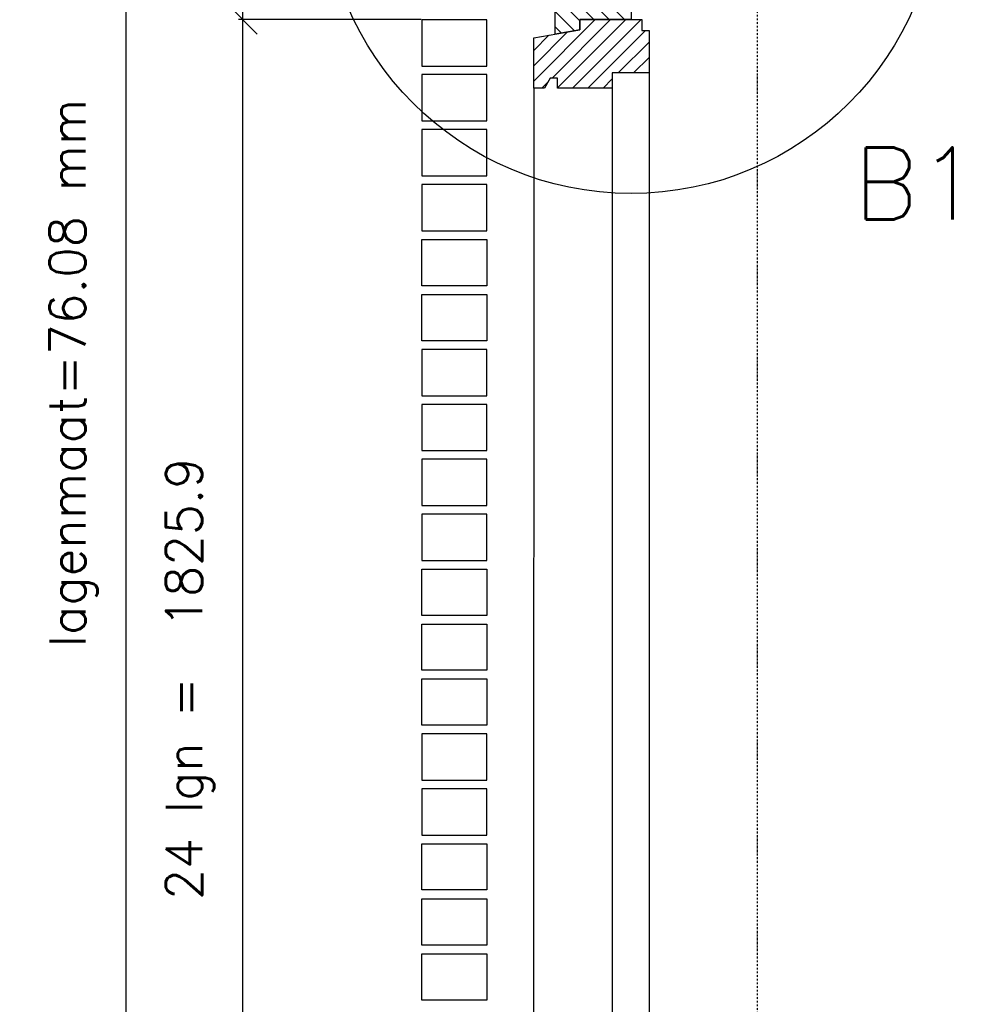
# Model space of a CAD drawing. Extents: x 149262 to 371235, y 141599 to 287858.
# Tile 36 of 60: x 151565 to 152878, y 187089 to 188454. Entities that reach past the tile are written whole.
import ezdxf

# ---------------------------------------------------------------- set-up
doc = ezdxf.new("R2010")
doc.units = 0
doc.header["$LTSCALE"] = 50
doc.header["$MEASUREMENT"] = 0
doc.header["$PDMODE"] = 3
doc.header["$PDSIZE"] = 0.1
doc.linetypes.add('DASHDOT', pattern=[1, 0.5, -0.25, 0, -0.25])
doc.linetypes.add('DD1', pattern=[2.66667, 1.66667, -0.5, 0, -0.5])
doc.layers.get('0').update_dxf_attribs({"linetype": 'CONTINUOUS'})
doc.layers.get('DEFPOINTS').update_dxf_attribs({"linetype": 'CONTINUOUS'})
for name, color, linetype in [('_DETAILNUMMERS', 4, 'CONTINUOUS'), ('_DETAILNUMMERSTEKST', 4, 'CONTINUOUS'), ('A--A35--_F--3-', 9, 'CONTINUOUS'), ('A--L21D1_BUITENWAND', 1, 'CONTINUOUS'), ('A--L31--', 2, 'CONTINUOUS'), ('A--L31--_F--3-', 7, 'CONTINUOUS'), ('A--L31A1_BUITENKOZIJN', 1, 'CONTINUOUS'), ('A--M$1A-_F123-', 1, 'CONTINUOUS'), ('STRAMIEN', 8, 'DD1'), ('X--LR---_CP', 7, 'CONTINUOUS')]:
    doc.layers.add(name, color=color, linetype=linetype)
doc.styles.add('HIEMSTRA', font='romans.shx')
doc.dimstyles.get("Standard").update_dxf_attribs({"dimscale": 50, "dimtxt": 2.5, "dimasz": 2, "dimexe": 0.3, "dimexo": 0.3, "dimgap": 2, "dimtad": 1, "dimdec": 0, "dimzin": 0, "dimdsep": 46, "dimtxsty": 'HIEMSTRA', "dimblk1": 'OBLIQUE', "dimblk2": 'OBLIQUE', "dimsah": 1, "dimcen": 0.09, "dimdle": 0.3, "dimclrd": 1, "dimclre": 1, "dimclrt": 2, "dimadec": 0, "dimazin": 0, "dimtfac": 1, "dimtdec": 4, "dimtix": 1, "dimtmove": 2, "dimatfit": 3, "dimldrblk": 'OBLIQUE', "dimfxl": 0, "dimtvp": 625, "dimtolj": 1, "dimtzin": 0, "dimarcsym": 0})

# ---------------------------------------------------------------- blocks, each defined once
blk = doc.blocks.new('_OBLIQUE')
at = {"color": 0, "linetype": 'ByBlock'}
blk.add_line((-0.5, -0.5), (0.5, 0.5), dxfattribs=at)
blk = doc.blocks.new('*D206')
at = {"layer": 'A--M$1A-_F123-', "color": 1, "lineweight": -2}
for p, q in [((152122, 188453.8), (151868.7, 188453.8)), ((151874.7, 186620.5), (151874.7, 188459.8)), ((152122, 186626.5), (151868.7, 186626.5))]:
    blk.add_line(p, q, dxfattribs=at)
at = {"layer": 'DEFPOINTS', "color": 0}
for p in [(151874.7, 188453.8), (152128, 188453.8), (152128, 186626.5)]:
    blk.add_point(p, dxfattribs=at)
at = {"layer": 'A--M$1A-_F123-', "color": 1, "lineweight": -2, "xscale": 40, "yscale": 40, "zscale": 40}
for p, rotation in [((151874.7, 188453.8), 90), ((151874.7, 186626.5), 270)]:
    blk.add_blockref('_OBLIQUE', p, dxfattribs=dict(at, rotation=rotation))
at = {"layer": 'A--M$1A-_F123-', "color": 2, "insert": (151801.4, 187540.1), "char_height": 50, "attachment_point": 5, "rotation": 90, "style": 'HIEMSTRA'}
blk.add_mtext('\\A1;24 lgn =  1825.9', dxfattribs=at)
blk = doc.blocks.new('*D207')
at = {"layer": 'A--M$1A-_F123-', "color": 1, "lineweight": -2}
for p, q in [((152122, 189986), (151868.7, 189986)), ((151874.7, 188447.8), (151874.7, 189992)), ((152122, 188453.8), (151868.7, 188453.8))]:
    blk.add_line(p, q, dxfattribs=at)
at = {"layer": 'DEFPOINTS', "color": 0}
for p in [(151874.7, 189986), (152128, 189986), (152128, 188453.8)]:
    blk.add_point(p, dxfattribs=at)
at = {"layer": 'A--M$1A-_F123-', "color": 1, "lineweight": -2, "xscale": 40, "yscale": 40, "zscale": 40}
for p, rotation in [((151874.7, 189986), 90), ((151874.7, 188453.8), 270)]:
    blk.add_blockref('_OBLIQUE', p, dxfattribs=dict(at, rotation=rotation))
at = {"layer": 'A--M$1A-_F123-', "color": 2, "insert": (151801.4, 189219.9), "char_height": 50, "attachment_point": 5, "rotation": 90, "style": 'HIEMSTRA'}
blk.add_mtext('\\A1;22 lgn = 1521.6', dxfattribs=at)
blk = doc.blocks.new('*D216')
at = {"layer": 'A--M$1A-_F123-', "color": 1, "linetype": 'Continuous', "lineweight": -2}
for p, q in [((151702.9, 189986), (151719.1, 189986)), ((151713.1, 185935.8), (151713.1, 189992)), ((151702.9, 185941.8), (151719.1, 185941.8))]:
    blk.add_line(p, q, dxfattribs=at)
at = {"layer": 'DEFPOINTS', "color": 0, "linetype": 'Continuous'}
for p in [(151696.9, 189986), (151713.1, 189986), (151696.9, 185941.8)]:
    blk.add_point(p, dxfattribs=at)
at = {"layer": 'A--M$1A-_F123-', "color": 1, "linetype": 'Continuous', "lineweight": -2, "xscale": 40, "yscale": 40, "zscale": 40}
for p, rotation in [((151713.1, 189986), 90), ((151713.1, 185941.8), 270)]:
    blk.add_blockref('_OBLIQUE', p, dxfattribs=dict(at, rotation=rotation))
at = {"layer": 'A--M$1A-_F123-', "color": 3, "linetype": 'Continuous', "insert": (151639.8, 187963.9), "char_height": 50, "attachment_point": 5, "rotation": 90, "style": 'HIEMSTRA'}
blk.add_mtext('\\A1;lagenmaat=76.08 mm', dxfattribs=at)
blk = doc.blocks.new('KOZIJN_VB')
at = {"layer": 'A--A35--_F--3-'}
h = blk.add_hatch(dxfattribs=at)
h.set_pattern_fill('ALFALINE', color=256, scale=15, angle=90, style=0, pattern_type=2)
h.set_pattern_definition([(135, (571.291, -567.298), (-10.6066, -10.6066), [])])
h.paths.add_polyline_path([(-105, 50.9), (0, 50.9), (0, 0), (-71, 0), (-71, -14), (-105, -20.1)])
h = blk.add_hatch(dxfattribs=at)
h.set_pattern_fill('ALFALINE', color=256, scale=15, style=0, pattern_type=2)
h.set_pattern_definition([(45, (571.291, -567.298), (-10.6066, 10.6066), [])])
h.paths.add_polyline_path([(-135, -25.5), (-71, -14), (-71, 0), (15, 0), (15, -15), (25, -15), (25, -74), (-26, -74), (-26, -95), (-102, -95), (-102, -81), (-112, -81), (-120, -95), (-135, -95)])
at = {"layer": 'A--L31--_F--3-', "color": 2, "linetype": 'Continuous'}
for points in [[(-105, 50.9), (0, 50.9), (0, 0), (-71, 0), (-71, -14), (-105, -20.1), (-105, 50.9)], [(-135, -25.5), (-71, -14), (-71, 0), (15, 0), (15, -15), (25, -15), (25, -74), (-26, -74), (-26, -95), (-102, -95), (-102, -95), (-102, -81), (-112, -81), (-120, -95), (-135, -95)]]:
    blk.add_lwpolyline(points, close=True, dxfattribs=at)
at = {"layer": 'X--LR---_CP', "color": 1}
blk.add_point((0, 0), dxfattribs=at)

msp = doc.modelspace()

# ---------------------------------------------------------------- linework, layer by layer
at = {"layer": '_DETAILNUMMERS'}
msp.add_circle((152413, 188640), 427.3, dxfattribs=at)
at = {"layer": 'A--L21D1_BUITENWAND', "elevation": 0}
for points in [[(152213, 188453.6), (152123, 188453.6), (152123, 188389.4), (152213, 188389.4)], [(152213, 188377.5), (152123, 188377.5), (152123, 188313.4), (152213, 188313.4)], [(152213, 188301.4), (152123, 188301.4), (152123, 188237.3), (152213, 188237.3)], [(152213, 187171), (152123, 187171), (152123, 187235.1), (152213, 187235.1)], [(152213, 187094.9), (152123, 187094.9), (152123, 187159.1), (152213, 187159.1)]]:
    msp.add_lwpolyline(points, close=True, dxfattribs=at)
at = {"layer": 'A--L21D1_BUITENWAND'}
for points in [[(152213, 188225.1), (152123, 188225.1), (152123, 188160.9), (152213, 188160.9)], [(152213, 188084.8), (152123, 188084.8), (152123, 188148.9), (152213, 188148.9)], [(152213, 188008.7), (152123, 188008.7), (152123, 188072.8), (152213, 188072.8)], [(152213, 187996.7), (152123, 187996.7), (152123, 187932.5), (152213, 187932.5)], [(152213, 187920.5), (152123, 187920.5), (152123, 187856.4), (152213, 187856.4)], [(152213, 187844.4), (152123, 187844.4), (152123, 187780.3), (152213, 187780.3)], [(152213, 187768.3), (152123, 187768.3), (152123, 187704.1), (152213, 187704.1)], [(152213, 187628), (152123, 187628), (152123, 187692.1), (152213, 187692.1)], [(152213, 187551.9), (152123, 187551.9), (152123, 187616), (152213, 187616)], [(152213, 187475.8), (152123, 187475.8), (152123, 187539.9), (152213, 187539.9)], [(152213, 187463.8), (152123, 187463.8), (152123, 187399.6), (152213, 187399.6)], [(152213, 187387.6), (152123, 187387.6), (152123, 187323.5), (152213, 187323.5)], [(152213, 187247.4), (152123, 187247.4), (152123, 187311.5), (152213, 187311.5)]]:
    msp.add_lwpolyline(points, close=True, dxfattribs=at)
at = {"layer": 'A--L31A1_BUITENKOZIJN'}
for p, q in [((152438, 188379.8), (152438, 182042.6)), ((152278, 188358.8), (152276.8, 182007)), ((152387, 188358.8), (152387, 182042.6))]:
    msp.add_line(p, q, dxfattribs=at)
at = {"layer": 'STRAMIEN', "color": 8, "linetype": 'DASHDOT', "ltscale": 0.1}
msp.add_line((152588, 200460.9), (152588, 180632.6), dxfattribs=at)

# ---------------------------------------------------------------- block references
at = {"layer": 'A--L31--', "color": 4}
msp.add_blockref('KOZIJN_VB', (152413, 188453.8), dxfattribs=at)

# ---------------------------------------------------------------- texts
at = {"layer": '_DETAILNUMMERSTEKST', "style": 'HIEMSTRA'}
msp.add_text('B1', height=100, dxfattribs=at).set_placement((152721.4, 188176.7))

# ---------------------------------------------------------------- dimensions: what is measured, and where the dimension line sits
at = {"layer": 'A--M$1A-_F123-', "linetype": 'Continuous'}
dim = msp.add_linear_dim(base=(151713.1, 189986, 0), p1=(151696.9, 185941.8, 0), p2=(151696.9, 189986, 0), angle=90, text='lagenmaat=76.08 mm', dimstyle='Standard', override={"dimscale": 20, "dimclrt": 3}, dxfattribs=at)
dim.commit()
dim.dimension.update_dxf_attribs({"geometry": '*D216', "text_midpoint": (151639.8, 187963.9, 0)})
at = {"layer": 'A--M$1A-_F123-'}
for base, p1, p2, text, picture, middle in [((151874.7, 189986), (152128, 188453.8), (152128, 189986), '22 lgn = 1521.6', '*D207', (151801.4, 189219.9)), ((151874.7, 188453.8), (152128, 186626.5), (152128, 188453.8), '24 lgn =  1825.9', '*D206', (151801.4, 187540.1))]:
    dim = msp.add_linear_dim(base=base, p1=p1, p2=p2, angle=270, text=text, dimstyle='Standard', override={"dimscale": 20}, dxfattribs=at)
    dim.commit()
    dim.dimension.update_dxf_attribs({"geometry": picture, "text_midpoint": middle})

doc.saveas('drawing.dxf')
